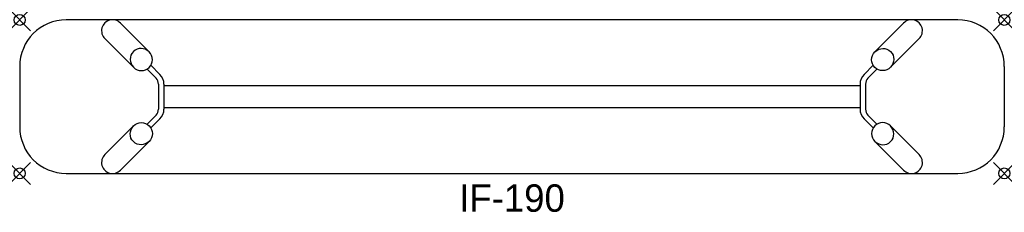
# Model space of a CAD drawing. Header units: inches. Extents: x 0 to 90, y -17.5 to 0.
import ezdxf
from ezdxf.enums import TextEntityAlignment as Align

# ---------------------------------------------------------------- set-up
doc = ezdxf.new("R2010")
doc.units = ezdxf.units.IN
doc.header["$PDMODE"] = 35
doc.layers.add('AFUCH-P', color=2, linetype='Continuous')
doc.layers.add('AFUCH-P-TN', color=2, linetype='Continuous')

msp = doc.modelspace()

# ---------------------------------------------------------------- linework, layer by layer
at = {"layer": 'AFUCH-P'}
for p, q in [((85.75, 0), (4.25, 0)), ((11.821, -2.911), (9.206, -0.295)), ((78.179, -2.911), (80.794, -0.295)), ((10.407, -4.325), (7.792, -1.71)), ((79.593, -4.325), (82.208, -1.71)), ((0, -4.25), (0, -9.75)), ((12.468, -5.325), (11.637, -4.494)), ((11.991, -4.141), (12.821, -4.971)), ((78.009, -4.141), (77.179, -4.971)), ((77.532, -5.325), (78.363, -4.494)), ((90, -4.25), (90, -9.75)), ((12.687, -5.855), (12.687, -8.145)), ((13.187, -5.855), (13.187, -8.145)), ((76.813, -6), (13.187, -6)), ((76.813, -5.855), (76.813, -8.145)), ((77.313, -5.855), (77.313, -8.145)), ((13.187, -8), (76.813, -8)), ((12.468, -8.675), (11.637, -9.506)), ((77.532, -8.675), (78.363, -9.506)), ((10.407, -9.675), (7.792, -12.29)), ((11.991, -9.859), (12.821, -9.029)), ((78.009, -9.859), (77.179, -9.029)), ((79.593, -9.675), (82.208, -12.29)), ((11.821, -11.089), (9.206, -13.705)), ((78.179, -11.089), (80.794, -13.705)), ((4.25, -14), (85.75, -14))]:
    msp.add_line(p, q, dxfattribs=at)
for centre, radius, start, end in [((8.483, -0.987), 1, 43.73805, 226.26195), ((81.517, -0.987), 1, 313.73805, 136.26195), ((4.25, -4.25), 4.25, 90, 180), ((85.75, -4.25), 4.25, 0, 90), ((11.937, -5.855), 0.75, 0.00287, 44.99713), ((11.937, -5.855), 1.25, 0.00287, 44.99713), ((78.063, -5.855), 1.25, 135.00287, 179.99713), ((78.063, -5.855), 0.75, 135.00287, 179.99713), ((11.937, -8.145), 0.75, 315.00287, 359.99713), ((11.937, -8.145), 1.25, 315.00287, 359.99713), ((78.063, -8.145), 1.25, 180.00287, 224.99713), ((78.063, -8.145), 0.75, 180.00287, 224.99713), ((4.25, -9.75), 4.25, 180, 270), ((85.75, -9.75), 4.25, 270, 0), ((8.483, -13.013), 1, 133.73805, 316.26195), ((81.517, -13.013), 1, 223.73805, 46.26195)]:
    msp.add_arc(centre, radius, start, end, dxfattribs=at)
for centre, major_axis in [((11.114, -3.618), (0.723, -0.723)), ((78.886, -10.382), (-0.723, 0.723))]:
    msp.add_ellipse(centre, major_axis=major_axis, ratio=0.978148, start_param=-4.712389, end_param=1.570796, dxfattribs=at)
at = {"layer": 'AFUCH-P', "extrusion": (0, 0, -1)}
for centre, major_axis in [((78.886, -3.618), (-0.723, -0.723)), ((11.114, -10.382), (0.723, 0.723))]:
    msp.add_ellipse(centre, major_axis=major_axis, ratio=0.978148, start_param=-4.712389, end_param=1.570796, dxfattribs=at)
at = {"layer": 'AFUCH-P'}
for p in [(0, 0), (90, 0), (0, -14), (90, -14)]:
    msp.add_point(p, dxfattribs=at)

# ---------------------------------------------------------------- texts
at = {"layer": 'AFUCH-P-TN'}
msp.add_text('IF-190', height=2.5, dxfattribs=at).set_placement((45, -17.5), align=Align.CENTER)

doc.saveas('drawing.dxf')
